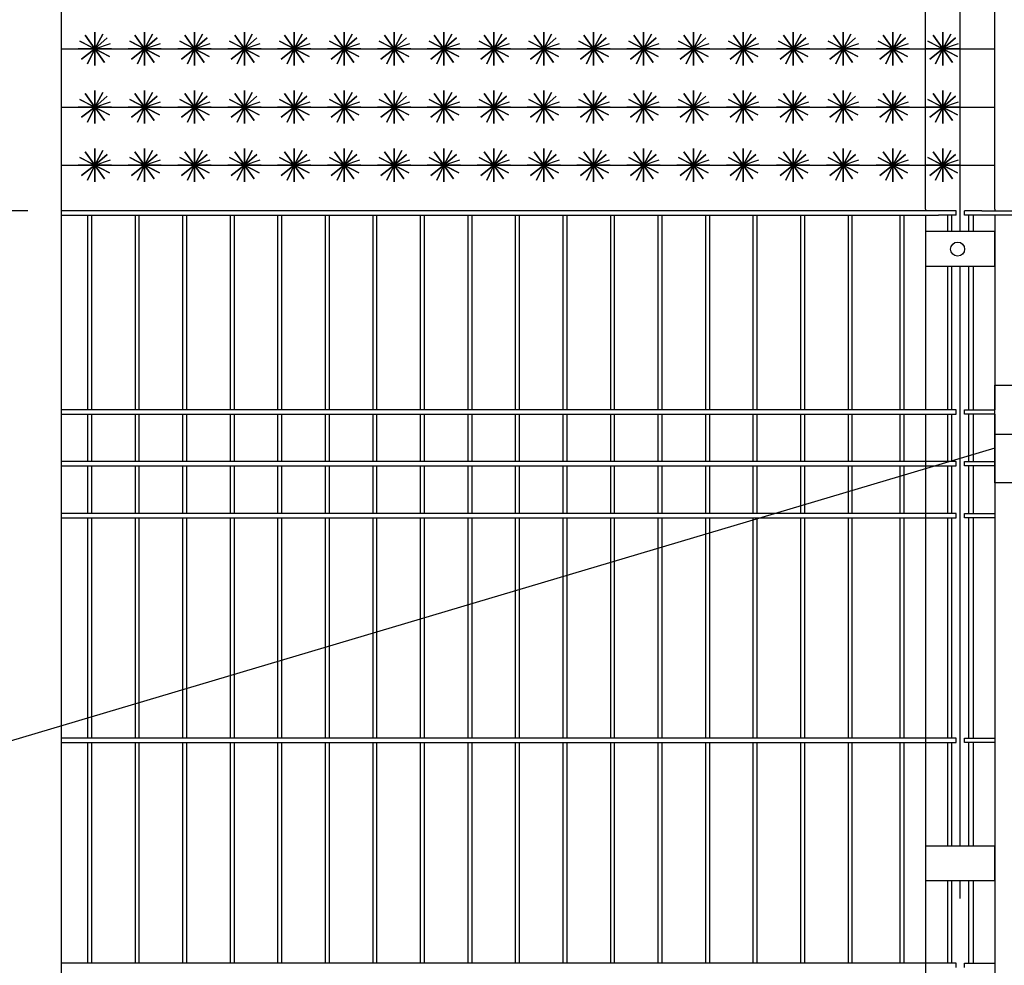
# Model space of a CAD drawing. Header units: inches. Extents: x 9403 to 10041, y 45 to 1090.
# Tile 6 of 41: x 9545 to 9577, y 339 to 370. Entities that reach past the tile are written whole.
import ezdxf

# ---------------------------------------------------------------- set-up
doc = ezdxf.new("R2010")
doc.units = ezdxf.units.IN
doc.header["$MEASUREMENT"] = 0
doc.linetypes.add('CENTER', pattern=[50.8, 31.75, -6.35, 6.35, -6.35])
doc.linetypes.add('K5LT_BASIC', pattern=[0])
doc.layers.add('Системный слой VIEW1', color=7, linetype='Continuous')
doc.styles.add('GOST', font='gost.shx', dxfattribs={"oblique": 15})
doc.styles.add('TIEMS', font='times.ttf')
doc.dimstyles.new('Copy of ISO-25', dxfattribs={"dimtxt": 3, "dimasz": 2.5, "dimexe": 1.25, "dimexo": 0.625, "dimtad": 1, "dimlfac": 100, "dimtxsty": 'GOST', "dimblk": 'ARCHTICK', "dimcen": 2.5, "dimadec": 0, "dimazin": 0, "dimtfac": 1, "dimtmove": 0, "dimatfit": 3, "dimldrblk": 'ARCHTICK', "dimfxl": 1, "dimarcsym": 0})

# ---------------------------------------------------------------- blocks, each defined once
blk = doc.blocks.new('_ArchTick')
at = {"color": 0, "linetype": 'ByBlock', "const_width": 0.15}
blk.add_lwpolyline([(-0.5, -0.5), (0.5, 0.5)], dxfattribs=at)
blk = doc.blocks.new('*D337')
at = {"color": 0, "lineweight": -2, "transparency": 16777216}
for p, q in [((9544.901, 363.395), (9540.607, 363.395)), ((9541.857, 279.059), (9541.857, 363.395)), ((9545.34, 279.059), (9540.607, 279.059))]:
    blk.add_line(p, q, dxfattribs=at)
at = {"layer": 'Defpoints', "color": 0, "transparency": 16777216}
for p in [(9541.857, 363.395), (9545.526, 363.395), (9545.965, 279.059)]:
    blk.add_point(p, dxfattribs=at)
at = {"color": 0, "lineweight": -2, "transparency": 16777216, "xscale": 2.5, "yscale": 2.5, "zscale": 2.5}
for p, rotation in [((9541.857, 363.395), 90), ((9541.857, 279.059), 270)]:
    blk.add_blockref('_ArchTick', p, dxfattribs=dict(at, rotation=rotation))
at = {"color": 0, "transparency": 16777216, "insert": (9539.706, 321.227), "char_height": 3, "attachment_point": 5, "rotation": 90, "style": 'TIEMS'}
blk.add_mtext('2000', dxfattribs=at)

msp = doc.modelspace()

# ---------------------------------------------------------------- linework, layer by layer
at = {"color": 3}
msp.add_line((9545.993, 323.377), (9545.993, 373.027), dxfattribs=at)
at = {"color": 2, "linetype": 'CENTER'}
for p, q in [((9575.112, 362.727), (9575.112, 363.472)), ((9575.112, 342.827), (9575.112, 361.607)), ((9575.112, 303.027), (9575.112, 341.707))]:
    msp.add_line(p, q, dxfattribs=at)
at = {"linetype": 'ByBlock'}
for points in [[(9575.112, 363.446), (9575.112, 375.489)], [(9574.976, 363.255), (9574.976, 363.395)], [(9575.248, 363.255), (9575.248, 363.395)], [(9576.232, 355.705), (9539.387, 344.757), (9534.112, 344.757)]]:
    msp.add_lwpolyline(points, dxfattribs=at)
at = {"color": 5, "lineweight": 30}
for points in [[(9573.992, 363.446), (9573.992, 373.229), (9576.232, 373.229)], [(9576.232, 363.446), (9576.232, 373.229)]]:
    msp.add_lwpolyline(points, dxfattribs=at)
for points in [[(9547.071, 368.642), (9547.479, 368.994), (9547.071, 368.642), (9546.758, 369.08), (9547.071, 368.642), (9546.647, 368.31), (9547.071, 368.642), (9547.385, 368.203), (9547.071, 368.642), (9547.61, 368.642), (9546.533, 368.642), (9547.071, 368.642), (9547.071, 368.103), (9547.071, 369.18), (9547.071, 368.642), (9547.55, 368.395), (9546.593, 368.888), (9547.071, 368.642), (9546.841, 368.155), (9547.071, 368.642), (9547.329, 369.115), (9547.071, 368.642), (9547.582, 368.814)], [(9548.688, 368.642), (9549.095, 368.994), (9548.688, 368.642), (9548.375, 369.08), (9548.688, 368.642), (9548.263, 368.31), (9548.688, 368.642), (9549.001, 368.203), (9548.688, 368.642), (9549.226, 368.642), (9548.149, 368.642), (9548.688, 368.642), (9548.688, 368.103), (9548.688, 369.18), (9548.688, 368.642), (9549.166, 368.395), (9548.209, 368.888), (9548.688, 368.642), (9548.457, 368.155), (9548.688, 368.642), (9548.945, 369.115), (9548.688, 368.642), (9549.198, 368.814)], [(9550.304, 368.642), (9550.711, 368.994), (9550.304, 368.642), (9549.991, 369.08), (9550.304, 368.642), (9549.879, 368.31), (9550.304, 368.642), (9550.617, 368.203), (9550.304, 368.642), (9550.842, 368.642), (9549.765, 368.642), (9550.304, 368.642), (9550.304, 368.103), (9550.304, 369.18), (9550.304, 368.642), (9550.783, 368.395), (9549.825, 368.888), (9550.304, 368.642), (9550.073, 368.155), (9550.304, 368.642), (9550.561, 369.115), (9550.304, 368.642), (9550.814, 368.814)], [(9551.92, 368.642), (9552.328, 368.994), (9551.92, 368.642), (9551.607, 369.08), (9551.92, 368.642), (9551.495, 368.31), (9551.92, 368.642), (9552.233, 368.203), (9551.92, 368.642), (9552.459, 368.642), (9551.381, 368.642), (9551.92, 368.642), (9551.92, 368.103), (9551.92, 369.18), (9551.92, 368.642), (9552.399, 368.395), (9551.441, 368.888), (9551.92, 368.642), (9551.689, 368.155), (9551.92, 368.642), (9552.177, 369.115), (9551.92, 368.642), (9552.431, 368.814)], [(9553.536, 368.642), (9553.944, 368.994), (9553.536, 368.642), (9553.223, 369.08), (9553.536, 368.642), (9553.111, 368.31), (9553.536, 368.642), (9553.849, 368.203), (9553.536, 368.642), (9554.075, 368.642), (9552.997, 368.642), (9553.536, 368.642), (9553.536, 368.103), (9553.536, 369.18), (9553.536, 368.642), (9554.015, 368.395), (9553.057, 368.888), (9553.536, 368.642), (9553.306, 368.155), (9553.536, 368.642), (9553.793, 369.115), (9553.536, 368.642), (9554.047, 368.814)], [(9555.152, 368.642), (9555.56, 368.994), (9555.152, 368.642), (9554.839, 369.08), (9555.152, 368.642), (9554.728, 368.31), (9555.152, 368.642), (9555.465, 368.203), (9555.152, 368.642), (9555.691, 368.642), (9554.614, 368.642), (9555.152, 368.642), (9555.152, 368.103), (9555.152, 369.18), (9555.152, 368.642), (9555.631, 368.395), (9554.673, 368.888), (9555.152, 368.642), (9554.922, 368.155), (9555.152, 368.642), (9555.41, 369.115), (9555.152, 368.642), (9555.663, 368.814)], [(9556.768, 368.642), (9557.176, 368.994), (9556.768, 368.642), (9556.455, 369.08), (9556.768, 368.642), (9556.344, 368.31), (9556.768, 368.642), (9557.082, 368.203), (9556.768, 368.642), (9557.307, 368.642), (9556.23, 368.642), (9556.768, 368.642), (9556.768, 368.103), (9556.768, 369.18), (9556.768, 368.642), (9557.247, 368.395), (9556.29, 368.888), (9556.768, 368.642), (9556.538, 368.155), (9556.768, 368.642), (9557.026, 369.115), (9556.768, 368.642), (9557.279, 368.814)], [(9558.385, 368.642), (9558.792, 368.994), (9558.385, 368.642), (9558.072, 369.08), (9558.385, 368.642), (9557.96, 368.31), (9558.385, 368.642), (9558.698, 368.203), (9558.385, 368.642), (9558.923, 368.642), (9557.846, 368.642), (9558.385, 368.642), (9558.385, 368.103), (9558.385, 369.18), (9558.385, 368.642), (9558.863, 368.395), (9557.906, 368.888), (9558.385, 368.642), (9558.154, 368.155), (9558.385, 368.642), (9558.642, 369.115), (9558.385, 368.642), (9558.895, 368.814)], [(9560.001, 368.642), (9560.408, 368.994), (9560.001, 368.642), (9559.688, 369.08), (9560.001, 368.642), (9559.576, 368.31), (9560.001, 368.642), (9560.314, 368.203), (9560.001, 368.642), (9560.54, 368.642), (9559.462, 368.642), (9560.001, 368.642), (9560.001, 368.103), (9560.001, 369.18), (9560.001, 368.642), (9560.48, 368.395), (9559.522, 368.888), (9560.001, 368.642), (9559.77, 368.155), (9560.001, 368.642), (9560.258, 369.115), (9560.001, 368.642), (9560.511, 368.814)], [(9561.617, 368.642), (9562.025, 368.994), (9561.617, 368.642), (9561.304, 369.08), (9561.617, 368.642), (9561.192, 368.31), (9561.617, 368.642), (9561.93, 368.203), (9561.617, 368.642), (9562.156, 368.642), (9561.078, 368.642), (9561.617, 368.642), (9561.617, 368.103), (9561.617, 369.18), (9561.617, 368.642), (9562.096, 368.395), (9561.138, 368.888), (9561.617, 368.642), (9561.386, 368.155), (9561.617, 368.642), (9561.874, 369.115), (9561.617, 368.642), (9562.128, 368.814)], [(9563.233, 368.642), (9563.641, 368.994), (9563.233, 368.642), (9562.92, 369.08), (9563.233, 368.642), (9562.808, 368.31), (9563.233, 368.642), (9563.546, 368.203), (9563.233, 368.642), (9563.772, 368.642), (9562.694, 368.642), (9563.233, 368.642), (9563.233, 368.103), (9563.233, 369.18), (9563.233, 368.642), (9563.712, 368.395), (9562.754, 368.888), (9563.233, 368.642), (9563.003, 368.155), (9563.233, 368.642), (9563.49, 369.115), (9563.233, 368.642), (9563.744, 368.814)], [(9564.849, 368.642), (9565.257, 368.994), (9564.849, 368.642), (9564.536, 369.08), (9564.849, 368.642), (9564.425, 368.31), (9564.849, 368.642), (9565.162, 368.203), (9564.849, 368.642), (9565.388, 368.642), (9564.311, 368.642), (9564.849, 368.642), (9564.849, 368.103), (9564.849, 369.18), (9564.849, 368.642), (9565.328, 368.395), (9564.37, 368.888), (9564.849, 368.642), (9564.619, 368.155), (9564.849, 368.642), (9565.107, 369.115), (9564.849, 368.642), (9565.36, 368.814)], [(9566.465, 368.642), (9566.873, 368.994), (9566.465, 368.642), (9566.152, 369.08), (9566.465, 368.642), (9566.041, 368.31), (9566.465, 368.642), (9566.779, 368.203), (9566.465, 368.642), (9567.004, 368.642), (9565.927, 368.642), (9566.465, 368.642), (9566.465, 368.103), (9566.465, 369.18), (9566.465, 368.642), (9566.944, 368.395), (9565.987, 368.888), (9566.465, 368.642), (9566.235, 368.155), (9566.465, 368.642), (9566.723, 369.115), (9566.465, 368.642), (9566.976, 368.814)], [(9568.082, 368.642), (9568.489, 368.994), (9568.082, 368.642), (9567.769, 369.08), (9568.082, 368.642), (9567.657, 368.31), (9568.082, 368.642), (9568.395, 368.203), (9568.082, 368.642), (9568.62, 368.642), (9567.543, 368.642), (9568.082, 368.642), (9568.082, 368.103), (9568.082, 369.18), (9568.082, 368.642), (9568.56, 368.395), (9567.603, 368.888), (9568.082, 368.642), (9567.851, 368.155), (9568.082, 368.642), (9568.339, 369.115), (9568.082, 368.642), (9568.592, 368.814)], [(9569.698, 368.642), (9570.105, 368.994), (9569.698, 368.642), (9569.385, 369.08), (9569.698, 368.642), (9569.273, 368.31), (9569.698, 368.642), (9570.011, 368.203), (9569.698, 368.642), (9570.237, 368.642), (9569.159, 368.642), (9569.698, 368.642), (9569.698, 368.103), (9569.698, 369.18), (9569.698, 368.642), (9570.177, 368.395), (9569.219, 368.888), (9569.698, 368.642), (9569.467, 368.155), (9569.698, 368.642), (9569.955, 369.115), (9569.698, 368.642), (9570.208, 368.814)], [(9571.314, 368.642), (9571.722, 368.994), (9571.314, 368.642), (9571.001, 369.08), (9571.314, 368.642), (9570.889, 368.31), (9571.314, 368.642), (9571.627, 368.203), (9571.314, 368.642), (9571.853, 368.642), (9570.775, 368.642), (9571.314, 368.642), (9571.314, 368.103), (9571.314, 369.18), (9571.314, 368.642), (9571.793, 368.395), (9570.835, 368.888), (9571.314, 368.642), (9571.083, 368.155), (9571.314, 368.642), (9571.571, 369.115), (9571.314, 368.642), (9571.825, 368.814)], [(9572.93, 368.642), (9573.338, 368.994), (9572.93, 368.642), (9572.617, 369.08), (9572.93, 368.642), (9572.505, 368.31), (9572.93, 368.642), (9573.243, 368.203), (9572.93, 368.642), (9573.469, 368.642), (9572.391, 368.642), (9572.93, 368.642), (9572.93, 368.103), (9572.93, 369.18), (9572.93, 368.642), (9573.409, 368.395), (9572.451, 368.888), (9572.93, 368.642), (9572.7, 368.155), (9572.93, 368.642), (9573.187, 369.115), (9572.93, 368.642), (9573.441, 368.814)], [(9574.546, 368.642), (9574.954, 368.994), (9574.546, 368.642), (9574.233, 369.08), (9574.546, 368.642), (9574.122, 368.31), (9574.546, 368.642), (9574.859, 368.203), (9574.546, 368.642), (9575.085, 368.642), (9574.008, 368.642), (9574.546, 368.642), (9574.546, 368.103), (9574.546, 369.18), (9574.546, 368.642), (9575.025, 368.395), (9574.067, 368.888), (9574.546, 368.642), (9574.316, 368.155), (9574.546, 368.642), (9574.804, 369.115), (9574.546, 368.642), (9575.057, 368.814)], [(9545.993, 368.642), (9576.232, 368.642)], [(9547.071, 366.756), (9547.479, 367.109), (9547.071, 366.756), (9546.758, 367.195), (9547.071, 366.756), (9546.647, 366.425), (9547.071, 366.756), (9547.385, 366.318), (9547.071, 366.756), (9547.61, 366.756), (9546.533, 366.756), (9547.071, 366.756), (9547.071, 366.218), (9547.071, 367.295), (9547.071, 366.756), (9547.55, 366.509), (9546.593, 367.003), (9547.071, 366.756), (9546.841, 366.269), (9547.071, 366.756), (9547.329, 367.23), (9547.071, 366.756), (9547.582, 366.928)], [(9548.688, 366.756), (9549.095, 367.109), (9548.688, 366.756), (9548.375, 367.195), (9548.688, 366.756), (9548.263, 366.425), (9548.688, 366.756), (9549.001, 366.318), (9548.688, 366.756), (9549.226, 366.756), (9548.149, 366.756), (9548.688, 366.756), (9548.688, 366.218), (9548.688, 367.295), (9548.688, 366.756), (9549.166, 366.509), (9548.209, 367.003), (9548.688, 366.756), (9548.457, 366.269), (9548.688, 366.756), (9548.945, 367.23), (9548.688, 366.756), (9549.198, 366.928)], [(9550.304, 366.756), (9550.711, 367.109), (9550.304, 366.756), (9549.991, 367.195), (9550.304, 366.756), (9549.879, 366.425), (9550.304, 366.756), (9550.617, 366.318), (9550.304, 366.756), (9550.842, 366.756), (9549.765, 366.756), (9550.304, 366.756), (9550.304, 366.218), (9550.304, 367.295), (9550.304, 366.756), (9550.783, 366.509), (9549.825, 367.003), (9550.304, 366.756), (9550.073, 366.269), (9550.304, 366.756), (9550.561, 367.23), (9550.304, 366.756), (9550.814, 366.928)], [(9551.92, 366.756), (9552.328, 367.109), (9551.92, 366.756), (9551.607, 367.195), (9551.92, 366.756), (9551.495, 366.425), (9551.92, 366.756), (9552.233, 366.318), (9551.92, 366.756), (9552.459, 366.756), (9551.381, 366.756), (9551.92, 366.756), (9551.92, 366.218), (9551.92, 367.295), (9551.92, 366.756), (9552.399, 366.509), (9551.441, 367.003), (9551.92, 366.756), (9551.689, 366.269), (9551.92, 366.756), (9552.177, 367.23), (9551.92, 366.756), (9552.431, 366.928)], [(9553.536, 366.756), (9553.944, 367.109), (9553.536, 366.756), (9553.223, 367.195), (9553.536, 366.756), (9553.111, 366.425), (9553.536, 366.756), (9553.849, 366.318), (9553.536, 366.756), (9554.075, 366.756), (9552.997, 366.756), (9553.536, 366.756), (9553.536, 366.218), (9553.536, 367.295), (9553.536, 366.756), (9554.015, 366.509), (9553.057, 367.003), (9553.536, 366.756), (9553.306, 366.269), (9553.536, 366.756), (9553.793, 367.23), (9553.536, 366.756), (9554.047, 366.928)], [(9555.152, 366.756), (9555.56, 367.109), (9555.152, 366.756), (9554.839, 367.195), (9555.152, 366.756), (9554.728, 366.425), (9555.152, 366.756), (9555.465, 366.318), (9555.152, 366.756), (9555.691, 366.756), (9554.614, 366.756), (9555.152, 366.756), (9555.152, 366.218), (9555.152, 367.295), (9555.152, 366.756), (9555.631, 366.509), (9554.673, 367.003), (9555.152, 366.756), (9554.922, 366.269), (9555.152, 366.756), (9555.41, 367.23), (9555.152, 366.756), (9555.663, 366.928)], [(9556.768, 366.756), (9557.176, 367.109), (9556.768, 366.756), (9556.455, 367.195), (9556.768, 366.756), (9556.344, 366.425), (9556.768, 366.756), (9557.082, 366.318), (9556.768, 366.756), (9557.307, 366.756), (9556.23, 366.756), (9556.768, 366.756), (9556.768, 366.218), (9556.768, 367.295), (9556.768, 366.756), (9557.247, 366.509), (9556.29, 367.003), (9556.768, 366.756), (9556.538, 366.269), (9556.768, 366.756), (9557.026, 367.23), (9556.768, 366.756), (9557.279, 366.928)], [(9558.385, 366.756), (9558.792, 367.109), (9558.385, 366.756), (9558.072, 367.195), (9558.385, 366.756), (9557.96, 366.425), (9558.385, 366.756), (9558.698, 366.318), (9558.385, 366.756), (9558.923, 366.756), (9557.846, 366.756), (9558.385, 366.756), (9558.385, 366.218), (9558.385, 367.295), (9558.385, 366.756), (9558.863, 366.509), (9557.906, 367.003), (9558.385, 366.756), (9558.154, 366.269), (9558.385, 366.756), (9558.642, 367.23), (9558.385, 366.756), (9558.895, 366.928)], [(9560.001, 366.756), (9560.408, 367.109), (9560.001, 366.756), (9559.688, 367.195), (9560.001, 366.756), (9559.576, 366.425), (9560.001, 366.756), (9560.314, 366.318), (9560.001, 366.756), (9560.54, 366.756), (9559.462, 366.756), (9560.001, 366.756), (9560.001, 366.218), (9560.001, 367.295), (9560.001, 366.756), (9560.48, 366.509), (9559.522, 367.003), (9560.001, 366.756), (9559.77, 366.269), (9560.001, 366.756), (9560.258, 367.23), (9560.001, 366.756), (9560.511, 366.928)], [(9561.617, 366.756), (9562.025, 367.109), (9561.617, 366.756), (9561.304, 367.195), (9561.617, 366.756), (9561.192, 366.425), (9561.617, 366.756), (9561.93, 366.318), (9561.617, 366.756), (9562.156, 366.756), (9561.078, 366.756), (9561.617, 366.756), (9561.617, 366.218), (9561.617, 367.295), (9561.617, 366.756), (9562.096, 366.509), (9561.138, 367.003), (9561.617, 366.756), (9561.386, 366.269), (9561.617, 366.756), (9561.874, 367.23), (9561.617, 366.756), (9562.128, 366.928)], [(9563.233, 366.756), (9563.641, 367.109), (9563.233, 366.756), (9562.92, 367.195), (9563.233, 366.756), (9562.808, 366.425), (9563.233, 366.756), (9563.546, 366.318), (9563.233, 366.756), (9563.772, 366.756), (9562.694, 366.756), (9563.233, 366.756), (9563.233, 366.218), (9563.233, 367.295), (9563.233, 366.756), (9563.712, 366.509), (9562.754, 367.003), (9563.233, 366.756), (9563.003, 366.269), (9563.233, 366.756), (9563.49, 367.23), (9563.233, 366.756), (9563.744, 366.928)], [(9564.849, 366.756), (9565.257, 367.109), (9564.849, 366.756), (9564.536, 367.195), (9564.849, 366.756), (9564.425, 366.425), (9564.849, 366.756), (9565.162, 366.318), (9564.849, 366.756), (9565.388, 366.756), (9564.311, 366.756), (9564.849, 366.756), (9564.849, 366.218), (9564.849, 367.295), (9564.849, 366.756), (9565.328, 366.509), (9564.37, 367.003), (9564.849, 366.756), (9564.619, 366.269), (9564.849, 366.756), (9565.107, 367.23), (9564.849, 366.756), (9565.36, 366.928)], [(9566.465, 366.756), (9566.873, 367.109), (9566.465, 366.756), (9566.152, 367.195), (9566.465, 366.756), (9566.041, 366.425), (9566.465, 366.756), (9566.779, 366.318), (9566.465, 366.756), (9567.004, 366.756), (9565.927, 366.756), (9566.465, 366.756), (9566.465, 366.218), (9566.465, 367.295), (9566.465, 366.756), (9566.944, 366.509), (9565.987, 367.003), (9566.465, 366.756), (9566.235, 366.269), (9566.465, 366.756), (9566.723, 367.23), (9566.465, 366.756), (9566.976, 366.928)], [(9568.082, 366.756), (9568.489, 367.109), (9568.082, 366.756), (9567.769, 367.195), (9568.082, 366.756), (9567.657, 366.425), (9568.082, 366.756), (9568.395, 366.318), (9568.082, 366.756), (9568.62, 366.756), (9567.543, 366.756), (9568.082, 366.756), (9568.082, 366.218), (9568.082, 367.295), (9568.082, 366.756), (9568.56, 366.509), (9567.603, 367.003), (9568.082, 366.756), (9567.851, 366.269), (9568.082, 366.756), (9568.339, 367.23), (9568.082, 366.756), (9568.592, 366.928)], [(9569.698, 366.756), (9570.105, 367.109), (9569.698, 366.756), (9569.385, 367.195), (9569.698, 366.756), (9569.273, 366.425), (9569.698, 366.756), (9570.011, 366.318), (9569.698, 366.756), (9570.237, 366.756), (9569.159, 366.756), (9569.698, 366.756), (9569.698, 366.218), (9569.698, 367.295), (9569.698, 366.756), (9570.177, 366.509), (9569.219, 367.003), (9569.698, 366.756), (9569.467, 366.269), (9569.698, 366.756), (9569.955, 367.23), (9569.698, 366.756), (9570.208, 366.928)], [(9571.314, 366.756), (9571.722, 367.109), (9571.314, 366.756), (9571.001, 367.195), (9571.314, 366.756), (9570.889, 366.425), (9571.314, 366.756), (9571.627, 366.318), (9571.314, 366.756), (9571.853, 366.756), (9570.775, 366.756), (9571.314, 366.756), (9571.314, 366.218), (9571.314, 367.295), (9571.314, 366.756), (9571.793, 366.509), (9570.835, 367.003), (9571.314, 366.756), (9571.083, 366.269), (9571.314, 366.756), (9571.571, 367.23), (9571.314, 366.756), (9571.825, 366.928)], [(9572.93, 366.756), (9573.338, 367.109), (9572.93, 366.756), (9572.617, 367.195), (9572.93, 366.756), (9572.505, 366.425), (9572.93, 366.756), (9573.243, 366.318), (9572.93, 366.756), (9573.469, 366.756), (9572.391, 366.756), (9572.93, 366.756), (9572.93, 366.218), (9572.93, 367.295), (9572.93, 366.756), (9573.409, 366.509), (9572.451, 367.003), (9572.93, 366.756), (9572.7, 366.269), (9572.93, 366.756), (9573.187, 367.23), (9572.93, 366.756), (9573.441, 366.928)], [(9574.546, 366.756), (9574.954, 367.109), (9574.546, 366.756), (9574.233, 367.195), (9574.546, 366.756), (9574.122, 366.425), (9574.546, 366.756), (9574.859, 366.318), (9574.546, 366.756), (9575.085, 366.756), (9574.008, 366.756), (9574.546, 366.756), (9574.546, 366.218), (9574.546, 367.295), (9574.546, 366.756), (9575.025, 366.509), (9574.067, 367.003), (9574.546, 366.756), (9574.316, 366.269), (9574.546, 366.756), (9574.804, 367.23), (9574.546, 366.756), (9575.057, 366.928)], [(9545.993, 366.756), (9576.232, 366.756)], [(9547.071, 364.871), (9547.479, 365.223), (9547.071, 364.871), (9546.758, 365.309), (9547.071, 364.871), (9546.647, 364.539), (9547.071, 364.871), (9547.385, 364.432), (9547.071, 364.871), (9547.61, 364.871), (9546.533, 364.871), (9547.071, 364.871), (9547.071, 364.332), (9547.071, 365.41), (9547.071, 364.871), (9547.55, 364.624), (9546.593, 365.118), (9547.071, 364.871), (9546.841, 364.384), (9547.071, 364.871), (9547.329, 365.344), (9547.071, 364.871), (9547.582, 365.043)], [(9548.688, 364.871), (9549.095, 365.223), (9548.688, 364.871), (9548.375, 365.309), (9548.688, 364.871), (9548.263, 364.539), (9548.688, 364.871), (9549.001, 364.432), (9548.688, 364.871), (9549.226, 364.871), (9548.149, 364.871), (9548.688, 364.871), (9548.688, 364.332), (9548.688, 365.41), (9548.688, 364.871), (9549.166, 364.624), (9548.209, 365.118), (9548.688, 364.871), (9548.457, 364.384), (9548.688, 364.871), (9548.945, 365.344), (9548.688, 364.871), (9549.198, 365.043)], [(9550.304, 364.871), (9550.711, 365.223), (9550.304, 364.871), (9549.991, 365.309), (9550.304, 364.871), (9549.879, 364.539), (9550.304, 364.871), (9550.617, 364.432), (9550.304, 364.871), (9550.842, 364.871), (9549.765, 364.871), (9550.304, 364.871), (9550.304, 364.332), (9550.304, 365.41), (9550.304, 364.871), (9550.783, 364.624), (9549.825, 365.118), (9550.304, 364.871), (9550.073, 364.384), (9550.304, 364.871), (9550.561, 365.344), (9550.304, 364.871), (9550.814, 365.043)], [(9551.92, 364.871), (9552.328, 365.223), (9551.92, 364.871), (9551.607, 365.309), (9551.92, 364.871), (9551.495, 364.539), (9551.92, 364.871), (9552.233, 364.432), (9551.92, 364.871), (9552.459, 364.871), (9551.381, 364.871), (9551.92, 364.871), (9551.92, 364.332), (9551.92, 365.41), (9551.92, 364.871), (9552.399, 364.624), (9551.441, 365.118), (9551.92, 364.871), (9551.689, 364.384), (9551.92, 364.871), (9552.177, 365.344), (9551.92, 364.871), (9552.431, 365.043)], [(9553.536, 364.871), (9553.944, 365.223), (9553.536, 364.871), (9553.223, 365.309), (9553.536, 364.871), (9553.111, 364.539), (9553.536, 364.871), (9553.849, 364.432), (9553.536, 364.871), (9554.075, 364.871), (9552.997, 364.871), (9553.536, 364.871), (9553.536, 364.332), (9553.536, 365.41), (9553.536, 364.871), (9554.015, 364.624), (9553.057, 365.118), (9553.536, 364.871), (9553.306, 364.384), (9553.536, 364.871), (9553.793, 365.344), (9553.536, 364.871), (9554.047, 365.043)], [(9555.152, 364.871), (9555.56, 365.223), (9555.152, 364.871), (9554.839, 365.309), (9555.152, 364.871), (9554.728, 364.539), (9555.152, 364.871), (9555.465, 364.432), (9555.152, 364.871), (9555.691, 364.871), (9554.614, 364.871), (9555.152, 364.871), (9555.152, 364.332), (9555.152, 365.41), (9555.152, 364.871), (9555.631, 364.624), (9554.673, 365.118), (9555.152, 364.871), (9554.922, 364.384), (9555.152, 364.871), (9555.41, 365.344), (9555.152, 364.871), (9555.663, 365.043)], [(9556.768, 364.871), (9557.176, 365.223), (9556.768, 364.871), (9556.455, 365.309), (9556.768, 364.871), (9556.344, 364.539), (9556.768, 364.871), (9557.082, 364.432), (9556.768, 364.871), (9557.307, 364.871), (9556.23, 364.871), (9556.768, 364.871), (9556.768, 364.332), (9556.768, 365.41), (9556.768, 364.871), (9557.247, 364.624), (9556.29, 365.118), (9556.768, 364.871), (9556.538, 364.384), (9556.768, 364.871), (9557.026, 365.344), (9556.768, 364.871), (9557.279, 365.043)], [(9558.385, 364.871), (9558.792, 365.223), (9558.385, 364.871), (9558.072, 365.309), (9558.385, 364.871), (9557.96, 364.539), (9558.385, 364.871), (9558.698, 364.432), (9558.385, 364.871), (9558.923, 364.871), (9557.846, 364.871), (9558.385, 364.871), (9558.385, 364.332), (9558.385, 365.41), (9558.385, 364.871), (9558.863, 364.624), (9557.906, 365.118), (9558.385, 364.871), (9558.154, 364.384), (9558.385, 364.871), (9558.642, 365.344), (9558.385, 364.871), (9558.895, 365.043)], [(9560.001, 364.871), (9560.408, 365.223), (9560.001, 364.871), (9559.688, 365.309), (9560.001, 364.871), (9559.576, 364.539), (9560.001, 364.871), (9560.314, 364.432), (9560.001, 364.871), (9560.54, 364.871), (9559.462, 364.871), (9560.001, 364.871), (9560.001, 364.332), (9560.001, 365.41), (9560.001, 364.871), (9560.48, 364.624), (9559.522, 365.118), (9560.001, 364.871), (9559.77, 364.384), (9560.001, 364.871), (9560.258, 365.344), (9560.001, 364.871), (9560.511, 365.043)], [(9561.617, 364.871), (9562.025, 365.223), (9561.617, 364.871), (9561.304, 365.309), (9561.617, 364.871), (9561.192, 364.539), (9561.617, 364.871), (9561.93, 364.432), (9561.617, 364.871), (9562.156, 364.871), (9561.078, 364.871), (9561.617, 364.871), (9561.617, 364.332), (9561.617, 365.41), (9561.617, 364.871), (9562.096, 364.624), (9561.138, 365.118), (9561.617, 364.871), (9561.386, 364.384), (9561.617, 364.871), (9561.874, 365.344), (9561.617, 364.871), (9562.128, 365.043)], [(9563.233, 364.871), (9563.641, 365.223), (9563.233, 364.871), (9562.92, 365.309), (9563.233, 364.871), (9562.808, 364.539), (9563.233, 364.871), (9563.546, 364.432), (9563.233, 364.871), (9563.772, 364.871), (9562.694, 364.871), (9563.233, 364.871), (9563.233, 364.332), (9563.233, 365.41), (9563.233, 364.871), (9563.712, 364.624), (9562.754, 365.118), (9563.233, 364.871), (9563.003, 364.384), (9563.233, 364.871), (9563.49, 365.344), (9563.233, 364.871), (9563.744, 365.043)], [(9564.849, 364.871), (9565.257, 365.223), (9564.849, 364.871), (9564.536, 365.309), (9564.849, 364.871), (9564.425, 364.539), (9564.849, 364.871), (9565.162, 364.432), (9564.849, 364.871), (9565.388, 364.871), (9564.311, 364.871), (9564.849, 364.871), (9564.849, 364.332), (9564.849, 365.41), (9564.849, 364.871), (9565.328, 364.624), (9564.37, 365.118), (9564.849, 364.871), (9564.619, 364.384), (9564.849, 364.871), (9565.107, 365.344), (9564.849, 364.871), (9565.36, 365.043)], [(9566.465, 364.871), (9566.873, 365.223), (9566.465, 364.871), (9566.152, 365.309), (9566.465, 364.871), (9566.041, 364.539), (9566.465, 364.871), (9566.779, 364.432), (9566.465, 364.871), (9567.004, 364.871), (9565.927, 364.871), (9566.465, 364.871), (9566.465, 364.332), (9566.465, 365.41), (9566.465, 364.871), (9566.944, 364.624), (9565.987, 365.118), (9566.465, 364.871), (9566.235, 364.384), (9566.465, 364.871), (9566.723, 365.344), (9566.465, 364.871), (9566.976, 365.043)], [(9568.082, 364.871), (9568.489, 365.223), (9568.082, 364.871), (9567.769, 365.309), (9568.082, 364.871), (9567.657, 364.539), (9568.082, 364.871), (9568.395, 364.432), (9568.082, 364.871), (9568.62, 364.871), (9567.543, 364.871), (9568.082, 364.871), (9568.082, 364.332), (9568.082, 365.41), (9568.082, 364.871), (9568.56, 364.624), (9567.603, 365.118), (9568.082, 364.871), (9567.851, 364.384), (9568.082, 364.871), (9568.339, 365.344), (9568.082, 364.871), (9568.592, 365.043)], [(9569.698, 364.871), (9570.105, 365.223), (9569.698, 364.871), (9569.385, 365.309), (9569.698, 364.871), (9569.273, 364.539), (9569.698, 364.871), (9570.011, 364.432), (9569.698, 364.871), (9570.237, 364.871), (9569.159, 364.871), (9569.698, 364.871), (9569.698, 364.332), (9569.698, 365.41), (9569.698, 364.871), (9570.177, 364.624), (9569.219, 365.118), (9569.698, 364.871), (9569.467, 364.384), (9569.698, 364.871), (9569.955, 365.344), (9569.698, 364.871), (9570.208, 365.043)], [(9571.314, 364.871), (9571.722, 365.223), (9571.314, 364.871), (9571.001, 365.309), (9571.314, 364.871), (9570.889, 364.539), (9571.314, 364.871), (9571.627, 364.432), (9571.314, 364.871), (9571.853, 364.871), (9570.775, 364.871), (9571.314, 364.871), (9571.314, 364.332), (9571.314, 365.41), (9571.314, 364.871), (9571.793, 364.624), (9570.835, 365.118), (9571.314, 364.871), (9571.083, 364.384), (9571.314, 364.871), (9571.571, 365.344), (9571.314, 364.871), (9571.825, 365.043)], [(9572.93, 364.871), (9573.338, 365.223), (9572.93, 364.871), (9572.617, 365.309), (9572.93, 364.871), (9572.505, 364.539), (9572.93, 364.871), (9573.243, 364.432), (9572.93, 364.871), (9573.469, 364.871), (9572.391, 364.871), (9572.93, 364.871), (9572.93, 364.332), (9572.93, 365.41), (9572.93, 364.871), (9573.409, 364.624), (9572.451, 365.118), (9572.93, 364.871), (9572.7, 364.384), (9572.93, 364.871), (9573.187, 365.344), (9572.93, 364.871), (9573.441, 365.043)], [(9574.546, 364.871), (9574.954, 365.223), (9574.546, 364.871), (9574.233, 365.309), (9574.546, 364.871), (9574.122, 364.539), (9574.546, 364.871), (9574.859, 364.432), (9574.546, 364.871), (9575.085, 364.871), (9574.008, 364.871), (9574.546, 364.871), (9574.546, 364.332), (9574.546, 365.41), (9574.546, 364.871), (9575.025, 364.624), (9574.067, 365.118), (9574.546, 364.871), (9574.316, 364.384), (9574.546, 364.871), (9574.804, 365.344), (9574.546, 364.871), (9575.057, 365.043)], [(9545.993, 364.871), (9576.232, 364.871)]]:
    msp.add_lwpolyline(points)
at = {"color": 188}
for points in [[(9574.976, 363.395), (9574.412, 363.395)], [(9575.812, 363.395), (9575.248, 363.395)], [(9574.976, 363.255), (9574.412, 363.255)], [(9661.613, 363.255), (9575.248, 363.255)]]:
    msp.add_lwpolyline(points, dxfattribs=at)
at = {"linetype": 'ByBlock', "lineweight": 30}
msp.add_lwpolyline([(9576.232, 357.747), (9576.848, 357.747), (9576.848, 354.587), (9576.232, 354.587)], close=True, dxfattribs=at)
msp.add_lwpolyline([(9576.232, 356.167), (9576.848, 356.167)], dxfattribs=at)
at = {"linetype": 'ByBlock'}
msp.add_circle((9575.028, 362.157), 0.226, dxfattribs=at)
at = {"layer": 'Системный слой VIEW1', "linetype": 'K5LT_BASIC'}
for p, q in [((9574.412, 363.395), (9545.993, 363.395)), ((9545.993, 363.255), (9574.412, 363.255)), ((9546.836, 363.255), (9546.836, 356.955)), ((9546.976, 356.955), (9546.976, 363.255)), ((9548.376, 363.255), (9548.376, 356.955)), ((9548.516, 356.955), (9548.516, 363.255)), ((9549.916, 363.255), (9549.916, 356.955)), ((9550.056, 356.955), (9550.056, 363.255)), ((9551.456, 363.255), (9551.456, 356.955)), ((9551.596, 356.955), (9551.596, 363.255)), ((9552.996, 363.255), (9552.996, 356.955)), ((9553.136, 356.955), (9553.136, 363.255)), ((9554.536, 363.255), (9554.536, 356.955)), ((9554.676, 356.955), (9554.676, 363.255)), ((9556.076, 363.255), (9556.076, 356.955)), ((9556.216, 356.955), (9556.216, 363.255)), ((9557.616, 363.255), (9557.616, 356.955)), ((9557.756, 356.955), (9557.756, 363.255)), ((9559.156, 363.255), (9559.156, 356.955)), ((9559.296, 356.955), (9559.296, 363.255)), ((9560.696, 363.255), (9560.696, 356.955)), ((9560.836, 356.955), (9560.836, 363.255)), ((9562.236, 363.255), (9562.236, 356.955)), ((9562.376, 356.955), (9562.376, 363.255)), ((9563.776, 363.255), (9563.776, 356.955)), ((9563.916, 356.955), (9563.916, 363.255)), ((9565.316, 363.255), (9565.316, 356.955)), ((9565.456, 356.955), (9565.456, 363.255)), ((9566.856, 363.255), (9566.856, 356.955)), ((9566.996, 356.955), (9566.996, 363.255)), ((9568.396, 363.255), (9568.396, 356.955)), ((9568.536, 356.955), (9568.536, 363.255)), ((9569.936, 363.255), (9569.936, 356.955)), ((9570.076, 356.955), (9570.076, 363.255)), ((9571.476, 363.255), (9571.476, 356.955)), ((9571.616, 356.955), (9571.616, 363.255)), ((9573.156, 363.255), (9573.156, 356.955)), ((9573.296, 356.955), (9573.296, 363.255)), ((9574.696, 363.255), (9574.696, 362.727)), ((9574.836, 362.727), (9574.836, 363.255)), ((9575.388, 362.727), (9575.388, 363.255)), ((9575.528, 363.255), (9575.528, 362.727)), ((9574.696, 361.607), (9574.696, 356.955)), ((9574.836, 356.955), (9574.836, 361.607)), ((9575.388, 356.955), (9575.388, 361.607)), ((9575.528, 361.607), (9575.528, 356.955)), ((9574.976, 356.955), (9545.993, 356.955)), ((9545.993, 356.815), (9574.976, 356.815)), ((9546.836, 356.815), (9546.836, 355.275)), ((9546.976, 355.275), (9546.976, 356.815)), ((9548.376, 356.815), (9548.376, 355.275)), ((9548.516, 355.275), (9548.516, 356.815)), ((9549.916, 356.815), (9549.916, 355.275)), ((9550.056, 355.275), (9550.056, 356.815)), ((9551.456, 356.815), (9551.456, 355.275)), ((9551.596, 355.275), (9551.596, 356.815)), ((9552.996, 356.815), (9552.996, 355.275)), ((9553.136, 355.275), (9553.136, 356.815)), ((9554.536, 356.815), (9554.536, 355.275)), ((9554.676, 355.275), (9554.676, 356.815)), ((9556.076, 356.815), (9556.076, 355.275)), ((9556.216, 355.275), (9556.216, 356.815)), ((9557.616, 356.815), (9557.616, 355.275)), ((9557.756, 355.275), (9557.756, 356.815)), ((9559.156, 356.815), (9559.156, 355.275)), ((9559.296, 355.275), (9559.296, 356.815)), ((9560.696, 356.815), (9560.696, 355.275)), ((9560.836, 355.275), (9560.836, 356.815)), ((9562.236, 356.815), (9562.236, 355.275)), ((9562.376, 355.275), (9562.376, 356.815)), ((9563.776, 356.815), (9563.776, 355.275)), ((9563.916, 355.275), (9563.916, 356.815)), ((9565.316, 356.815), (9565.316, 355.275)), ((9565.456, 355.275), (9565.456, 356.815)), ((9566.856, 356.815), (9566.856, 355.275)), ((9566.996, 355.275), (9566.996, 356.815)), ((9568.396, 356.815), (9568.396, 355.275)), ((9568.536, 355.275), (9568.536, 356.815)), ((9569.936, 356.815), (9569.936, 355.275)), ((9570.076, 355.275), (9570.076, 356.815)), ((9571.476, 356.815), (9571.476, 355.275)), ((9571.616, 355.275), (9571.616, 356.815)), ((9573.156, 356.815), (9573.156, 355.275)), ((9573.296, 355.275), (9573.296, 356.815)), ((9574.696, 356.815), (9574.696, 355.275)), ((9574.836, 355.275), (9574.836, 356.815)), ((9574.976, 356.815), (9574.976, 356.955)), ((9575.248, 356.815), (9575.248, 356.955)), ((9575.388, 355.275), (9575.388, 356.815)), ((9575.528, 356.815), (9575.528, 355.275)), ((9574.976, 355.275), (9545.993, 355.275)), ((9545.993, 355.135), (9574.976, 355.135)), ((9546.836, 355.135), (9546.836, 353.595)), ((9546.976, 353.595), (9546.976, 355.135)), ((9548.376, 355.135), (9548.376, 353.595)), ((9548.516, 353.595), (9548.516, 355.135)), ((9549.916, 355.135), (9549.916, 353.595)), ((9550.056, 353.595), (9550.056, 355.135)), ((9551.456, 355.135), (9551.456, 353.595)), ((9551.596, 353.595), (9551.596, 355.135)), ((9552.996, 355.135), (9552.996, 353.595)), ((9553.136, 353.595), (9553.136, 355.135)), ((9554.536, 355.135), (9554.536, 353.595)), ((9554.676, 353.595), (9554.676, 355.135)), ((9556.076, 355.135), (9556.076, 353.595)), ((9556.216, 353.595), (9556.216, 355.135)), ((9557.616, 355.135), (9557.616, 353.595)), ((9557.756, 353.595), (9557.756, 355.135)), ((9559.156, 355.135), (9559.156, 353.595)), ((9559.296, 353.595), (9559.296, 355.135)), ((9560.696, 355.135), (9560.696, 353.595)), ((9560.836, 353.595), (9560.836, 355.135)), ((9562.236, 355.135), (9562.236, 353.595)), ((9562.376, 353.595), (9562.376, 355.135)), ((9563.776, 355.135), (9563.776, 353.595)), ((9563.916, 353.595), (9563.916, 355.135)), ((9565.316, 355.135), (9565.316, 353.595)), ((9565.456, 353.595), (9565.456, 355.135)), ((9566.856, 355.135), (9566.856, 353.595)), ((9566.996, 353.595), (9566.996, 355.135)), ((9568.396, 355.135), (9568.396, 353.595)), ((9568.536, 353.595), (9568.536, 355.135)), ((9569.936, 355.135), (9569.936, 353.595)), ((9570.076, 353.595), (9570.076, 355.135)), ((9571.476, 355.135), (9571.476, 353.595)), ((9571.616, 353.595), (9571.616, 355.135)), ((9573.156, 355.135), (9573.156, 353.595)), ((9573.296, 353.595), (9573.296, 355.135)), ((9574.696, 355.135), (9574.696, 353.595)), ((9574.836, 353.595), (9574.836, 355.135)), ((9574.976, 355.135), (9574.976, 355.275)), ((9575.248, 355.135), (9575.248, 355.275)), ((9575.388, 353.595), (9575.388, 355.135)), ((9575.528, 355.135), (9575.528, 353.595)), ((9574.976, 353.595), (9545.993, 353.595)), ((9545.993, 353.455), (9574.976, 353.455)), ((9546.836, 353.455), (9546.836, 346.315)), ((9546.976, 346.315), (9546.976, 353.455)), ((9548.376, 353.455), (9548.376, 346.315)), ((9548.516, 346.315), (9548.516, 353.455)), ((9549.916, 353.455), (9549.916, 346.315)), ((9550.056, 346.315), (9550.056, 353.455)), ((9551.456, 353.455), (9551.456, 346.315)), ((9551.596, 346.315), (9551.596, 353.455)), ((9552.996, 353.455), (9552.996, 346.315)), ((9553.136, 346.315), (9553.136, 353.455)), ((9554.536, 353.455), (9554.536, 346.315)), ((9554.676, 346.315), (9554.676, 353.455)), ((9556.076, 353.455), (9556.076, 346.315)), ((9556.216, 346.315), (9556.216, 353.455)), ((9557.616, 353.455), (9557.616, 346.315)), ((9557.756, 346.315), (9557.756, 353.455)), ((9559.156, 353.455), (9559.156, 346.315)), ((9559.296, 346.315), (9559.296, 353.455)), ((9560.696, 353.455), (9560.696, 346.315)), ((9560.836, 346.315), (9560.836, 353.455)), ((9562.236, 353.455), (9562.236, 346.315)), ((9562.376, 346.315), (9562.376, 353.455)), ((9563.776, 353.455), (9563.776, 346.315)), ((9563.916, 346.315), (9563.916, 353.455)), ((9565.316, 353.455), (9565.316, 346.315)), ((9565.456, 346.315), (9565.456, 353.455)), ((9566.856, 353.455), (9566.856, 346.315)), ((9566.996, 346.315), (9566.996, 353.455)), ((9568.396, 353.455), (9568.396, 346.315)), ((9568.536, 346.315), (9568.536, 353.455)), ((9569.936, 353.455), (9569.936, 346.315)), ((9570.076, 346.315), (9570.076, 353.455)), ((9571.476, 353.455), (9571.476, 346.315)), ((9571.616, 346.315), (9571.616, 353.455)), ((9573.156, 353.455), (9573.156, 346.315)), ((9573.296, 346.315), (9573.296, 353.455)), ((9574.696, 353.455), (9574.696, 346.315)), ((9574.836, 346.315), (9574.836, 353.455)), ((9574.976, 353.455), (9574.976, 353.595)), ((9575.248, 353.455), (9575.248, 353.595)), ((9575.388, 346.315), (9575.388, 353.455)), ((9575.528, 353.455), (9575.528, 346.315)), ((9574.976, 346.315), (9545.993, 346.315)), ((9545.993, 346.175), (9574.976, 346.175)), ((9546.836, 346.175), (9546.836, 339.035)), ((9546.976, 339.035), (9546.976, 346.175)), ((9548.376, 346.175), (9548.376, 339.035)), ((9548.516, 339.035), (9548.516, 346.175)), ((9549.916, 346.175), (9549.916, 339.035)), ((9550.056, 339.035), (9550.056, 346.175)), ((9551.456, 346.175), (9551.456, 339.035)), ((9551.596, 339.035), (9551.596, 346.175)), ((9552.996, 346.175), (9552.996, 339.035)), ((9553.136, 339.035), (9553.136, 346.175)), ((9554.536, 346.175), (9554.536, 339.035)), ((9554.676, 339.035), (9554.676, 346.175)), ((9556.076, 346.175), (9556.076, 339.035)), ((9556.216, 339.035), (9556.216, 346.175)), ((9557.616, 346.175), (9557.616, 339.035)), ((9557.756, 339.035), (9557.756, 346.175)), ((9559.156, 346.175), (9559.156, 339.035)), ((9559.296, 339.035), (9559.296, 346.175)), ((9560.696, 346.175), (9560.696, 339.035)), ((9560.836, 339.035), (9560.836, 346.175)), ((9562.236, 346.175), (9562.236, 339.035)), ((9562.376, 339.035), (9562.376, 346.175)), ((9563.776, 346.175), (9563.776, 339.035)), ((9563.916, 339.035), (9563.916, 346.175)), ((9565.316, 346.175), (9565.316, 339.035)), ((9565.456, 339.035), (9565.456, 346.175)), ((9566.856, 346.175), (9566.856, 339.035)), ((9566.996, 339.035), (9566.996, 346.175)), ((9568.396, 346.175), (9568.396, 339.035)), ((9568.536, 339.035), (9568.536, 346.175)), ((9569.936, 346.175), (9569.936, 339.035)), ((9570.076, 339.035), (9570.076, 346.175)), ((9571.476, 346.175), (9571.476, 339.035)), ((9571.616, 339.035), (9571.616, 346.175)), ((9573.156, 346.175), (9573.156, 339.035)), ((9573.296, 339.035), (9573.296, 346.175)), ((9574.696, 346.175), (9574.696, 342.827)), ((9574.836, 342.827), (9574.836, 346.175)), ((9574.976, 346.175), (9574.976, 346.315)), ((9575.248, 346.175), (9575.248, 346.315)), ((9575.388, 342.827), (9575.388, 346.175)), ((9575.528, 346.175), (9575.528, 342.827)), ((9574.696, 341.707), (9574.696, 339.035)), ((9574.836, 339.035), (9574.836, 341.707)), ((9575.388, 339.035), (9575.388, 341.707)), ((9575.528, 341.707), (9575.528, 339.035)), ((9574.976, 339.035), (9545.993, 339.035)), ((9574.976, 338.895), (9574.976, 339.035)), ((9575.248, 338.895), (9575.248, 339.035))]:
    msp.add_line(p, q, dxfattribs=at)
at = {"layer": 'Системный слой VIEW1', "color": 5, "linetype": 'K5LT_BASIC', "lineweight": 30}
for p, q in [((9573.992, 363.446), (9573.992, 363.395)), ((9576.232, 363.446), (9576.232, 363.395))]:
    msp.add_line(p, q, dxfattribs=at)
at = {"layer": 'Системный слой VIEW1', "color": 5, "lineweight": 30}
for p, q in [((9573.992, 363.255), (9573.992, 356.955)), ((9576.232, 363.255), (9576.232, 356.955)), ((9573.992, 356.815), (9573.991, 279.059)), ((9576.232, 356.815), (9576.231, 279.059))]:
    msp.add_line(p, q, dxfattribs=at)
at = {"layer": 'Системный слой VIEW1', "linetype": 'K5LT_BASIC'}
for points in [[(9575.812, 363.395), (9618.578, 363.395)], [(9575.248, 356.955), (9576.232, 356.955)], [(9576.232, 356.815), (9575.248, 356.815)], [(9575.248, 355.275), (9576.232, 355.275)], [(9576.232, 355.135), (9575.248, 355.135)], [(9575.248, 353.595), (9576.232, 353.595)], [(9576.232, 353.455), (9575.248, 353.455)], [(9575.248, 346.315), (9576.232, 346.315)], [(9576.232, 346.175), (9575.248, 346.175)], [(9575.248, 339.035), (9576.232, 339.035)]]:
    msp.add_lwpolyline(points, dxfattribs=at)
at = {"layer": 'Системный слой VIEW1', "color": 1}
for points in [[(9576.232, 361.607), (9576.232, 362.727), (9573.992, 362.727), (9573.992, 361.607)], [(9576.232, 341.707), (9576.232, 342.827), (9573.992, 342.827), (9573.992, 341.707)]]:
    msp.add_lwpolyline(points, close=True, dxfattribs=at)

# ---------------------------------------------------------------- dimensions: what is measured, and where the dimension line sits
dim = msp.add_linear_dim(base=(9541.857, 363.395), p1=(9545.965, 279.059), p2=(9545.526, 363.395), angle=90, text='2000', dimstyle='Copy of ISO-25', override={"dimdec": 0, "dimlfac": 20, "dimtxsty": 'TIEMS', "dimtdec": 0, "dimtmove": 1})
dim.commit()
dim.dimension.update_dxf_attribs({"geometry": '*D337', "text_midpoint": (9539.706, 321.227)})

doc.saveas('drawing.dxf')
